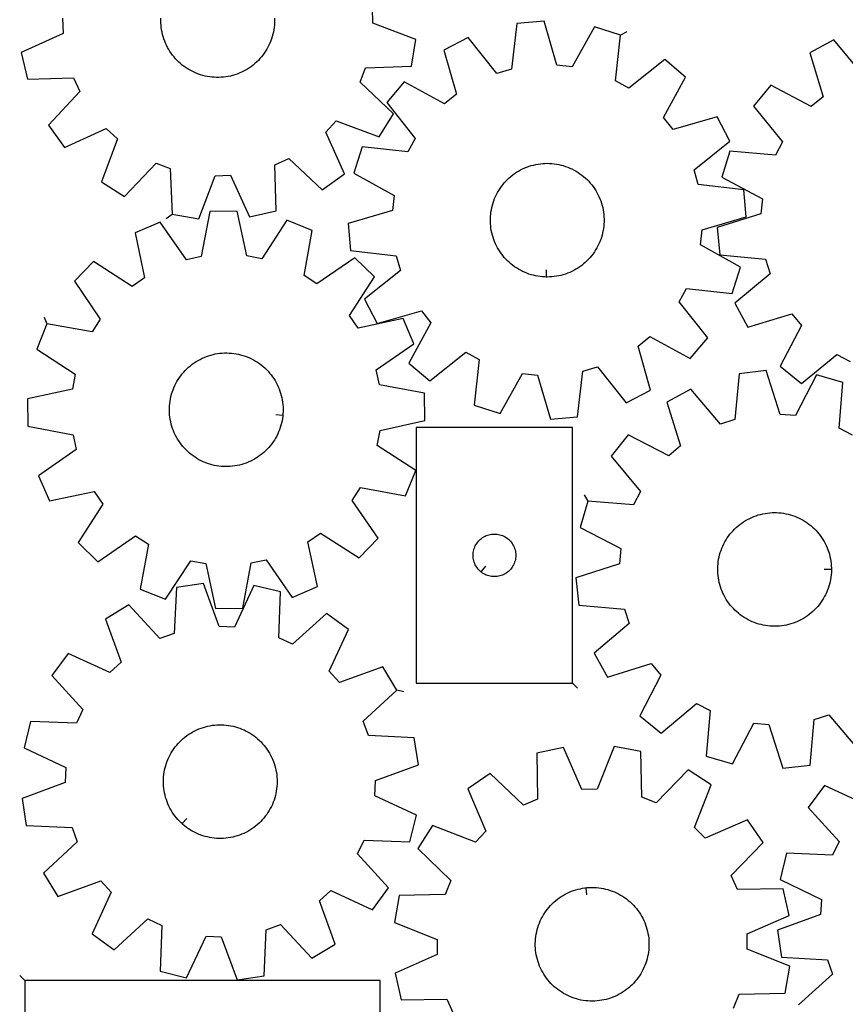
# Model space of a CAD drawing. Header units: millimetres. Extents: x 7 to 1243, y 7 to 1622.
# Tile 2 of 14: x 7 to 355, y 435 to 850. Entities that reach past the tile are written whole.
import ezdxf

# ---------------------------------------------------------------- set-up
doc = ezdxf.new("R2010")
doc.units = ezdxf.units.MM
doc.layers.add('CUT', color=7, linetype='CONTINUOUS', true_color=0x000000)
doc.layers.add('LEADIN', color=1, linetype='CONTINUOUS', true_color=0xff0000)

msp = doc.modelspace()

# ---------------------------------------------------------------- linework, layer by layer
at = {"layer": 'CUT'}
for points in [[(24.811871, 850.999799), (25.025391, 844.573517), (7.40781, 836.507337), (10.032916, 825.273714), (29.40067, 825.850375), (32.057169, 819.994975), (18.86744, 805.80084), (25.591643, 796.42691), (43.264436, 804.371394), (47.959485, 799.978309), (41.205625, 781.817147), (51.005226, 775.730006), (64.292535, 789.832837), (70.311356, 787.570873), (71.021578, 768.207557), (82.404677, 766.333917), (89.28363, 784.448067), (95.709912, 784.661588), (103.776092, 767.044007), (115.009715, 769.669113), (114.433054, 789.036866), (120.288454, 791.693365), (134.482589, 778.503636), (143.856519, 785.22784), (135.912035, 802.900632), (140.30512, 807.595681), (158.466282, 800.841821), (164.553423, 810.641422), (150.450592, 823.928731), (152.712556, 829.947552), (172.075872, 830.657775), (173.949512, 842.040874), (155.835362, 848.919827), (155.621842, 855.346109)], [(114.302951, 850.95556), (114.32361, 849.976649), (114.304324, 848.997709), (114.245125, 848.02037), (114.14611, 847.04626), (114.007445, 846.076999), (113.829361, 845.1142), (113.612154, 844.159466), (113.356185, 843.214387), (113.061881, 842.280535), (112.729731, 841.359464), (112.360289, 840.452707), (111.954169, 839.561774), (111.512046, 838.688148), (111.034658, 837.833282), (110.522798, 836.9986), (109.977319, 836.18549), (109.399128, 835.395306), (108.789188, 834.629364), (108.148513, 833.888937), (107.478171, 833.175259), (106.779277, 832.489517), (106.052994, 831.832853), (105.300531, 831.206359), (104.52314, 830.611078), (103.722116, 830.048002), (102.898791, 829.518067), (102.054536, 829.022155), (101.190756, 828.561091), (100.308889, 828.135644), (99.410402, 827.746521), (98.496791, 827.39437), (97.569577, 827.079777), (96.630302, 826.803265), (95.680531, 826.565295), (94.721844, 826.366263), (93.755836, 826.2065), (92.784116, 826.086272), (91.8083, 826.005779), (90.830013, 825.965156), (89.850884, 825.964469), (88.872541, 826.00372), (87.896614, 826.082844), (86.924726, 826.201708), (85.958495, 826.360115), (84.999529, 826.557802), (84.049425, 826.794439), (83.109763, 827.069633), (82.182109, 827.382925), (81.268005, 827.733794), (80.368973, 828.121656), (79.48651, 828.545866), (78.622084, 829.005717), (77.777134, 829.500444), (76.953066, 830.029223), (76.151253, 830.591176), (75.373028, 831.185365), (74.619686, 831.810802), (73.892483, 832.466447), (73.192627, 833.151208), (72.521284, 833.863945), (71.879572, 834.603472), (71.268557, 835.368558), (70.689258, 836.157929), (70.142639, 836.970273), (69.629608, 837.804237), (69.151021, 838.658432), (68.707674, 839.531437), (68.300304, 840.421799), (67.929589, 841.328037), (67.596148, 842.248641), (67.300534, 843.182079), (67.043239, 844.126799), (66.824693, 845.081227), (66.645258, 846.043774), (66.505234, 847.01284), (66.404852, 847.986811), (66.344282, 848.964065), (66.323622, 849.942977), (66.342908, 850.921917)], [(362.800986, 826.974234), (350.392136, 841.855862), (340.241883, 836.37336), (345.883502, 817.836517), (340.931025, 813.735828), (323.771789, 822.735998), (316.492241, 813.786493), (328.798161, 798.819638), (325.791934, 793.135864), (306.494651, 794.884382), (303.194053, 783.830355), (320.290808, 774.712055), (319.688502, 768.310499), (301.191009, 762.541169), (302.371847, 751.065495), (321.656612, 749.18393), (323.549923, 743.039171), (308.668295, 730.630321), (314.150797, 720.480068), (332.68764, 726.121687), (336.788329, 721.16921), (327.788159, 704.009974), (336.737664, 696.730426), (351.704519, 709.036346), (357.388293, 706.030119)], [(358.387253, 674.877071), (352.678228, 677.835065), (354.26329, 697.14646), (343.181712, 700.353344), (334.208501, 683.179996), (327.802075, 683.728077), (321.87633, 702.176057), (310.411066, 700.898095), (308.692855, 681.59809), (302.564347, 679.652818), (290.029937, 694.428845), (279.926469, 688.860595), (285.724841, 670.372185), (280.807262, 666.22971), (263.572436, 675.084267), (256.368926, 666.073445), (268.801131, 651.211323), (265.843137, 645.502298), (246.531742, 647.08736), (243.324858, 636.005783), (260.498206, 627.032571), (259.950125, 620.626145), (241.502146, 614.7004), (242.780108, 603.235136), (262.080112, 601.516925), (264.025384, 595.388418), (249.249358, 582.854007), (254.817607, 572.750539), (273.306017, 578.548911), (277.448493, 573.631332), (268.593935, 556.396506), (277.604757, 549.192996), (292.466879, 561.625201), (298.175904, 558.667208), (296.590842, 539.355812), (307.67242, 536.148928), (316.645631, 553.322277), (323.052057, 552.774196), (328.977802, 534.326216), (340.443066, 535.604178), (342.161277, 554.904182), (348.289784, 556.849455), (360.824195, 542.073428)], [(308.109009, 433.024674), (310.46662, 439.006677), (329.838796, 439.408177), (331.893634, 450.759966), (313.891429, 457.926767), (313.780364, 464.355636), (331.524274, 472.139984), (329.078555, 483.414022), (309.70407, 483.146137), (307.141238, 489.043135), (320.555532, 503.025235), (313.981595, 512.505151), (296.18442, 504.843364), (291.559988, 509.310726), (298.602462, 527.361931), (288.901129, 533.604494), (275.390722, 519.715242), (269.408719, 522.072853), (269.00722, 541.445029), (257.655431, 543.499867), (250.48863, 525.497662), (244.059761, 525.386597), (236.275413, 543.130507), (225.001375, 540.684788), (225.269259, 521.310303), (219.372262, 518.747471), (205.390161, 532.161765), (195.910245, 525.587828), (203.572032, 507.790653), (199.10467, 503.166222), (181.053466, 510.208695), (174.810902, 500.507362), (188.700155, 486.996956), (186.342543, 481.014953), (166.970367, 480.613453), (164.91553, 469.261664), (182.917734, 462.094863), (183.028799, 455.665994), (165.284889, 447.881646), (167.730609, 436.607608), (187.105093, 436.875493), (189.667925, 430.978495)], [(364.083174, 518.840555), (346.540951, 527.069336), (339.666279, 517.805193), (352.62512, 503.399955), (349.87443, 497.588209), (330.518511, 498.477494), (327.712377, 487.287718), (345.197431, 478.938148), (344.880184, 472.516151), (326.657332, 465.930553), (328.346944, 454.518687), (347.696269, 453.495931), (349.860763, 447.441374), (335.545242, 434.383492)]]:
    msp.add_lwpolyline(points, dxfattribs=at)
for points in [[(260.331692, 843.813146), (249.33792, 847.309208), (239.917937, 830.376803), (233.528066, 831.09251), (228.087593, 849.689382), (216.592788, 848.712187), (214.369609, 829.463814), (208.192249, 827.679743), (196.049193, 842.779034), (185.803333, 837.477352), (191.115418, 818.8434), (186.091016, 814.83116), (169.094046, 824.13414), (161.656972, 815.315104), (173.695603, 800.132424), (170.589078, 794.502842), (151.325829, 796.593215), (147.829768, 785.599443), (164.762173, 776.179461), (164.046466, 769.78959), (145.449593, 764.349117), (146.426788, 752.854311), (165.675162, 750.631133), (167.459232, 744.453773), (152.359941, 732.310716), (157.661623, 722.064857), (176.295575, 727.376941), (180.307815, 722.352539), (171.004835, 705.355569), (179.823872, 697.918495), (195.006552, 709.957126), (200.636134, 706.850601), (198.54576, 687.587352), (209.539532, 684.091291), (218.959515, 701.023696), (225.349386, 700.307989), (230.789858, 681.711116), (242.284664, 682.688311), (244.507842, 701.936685), (250.685203, 703.720756), (262.828259, 688.621465), (273.074119, 693.923146), (267.762034, 712.557099), (272.786436, 716.569338), (289.783406, 707.266359), (297.22048, 716.085395), (285.181849, 731.268075), (288.288374, 736.897657), (307.551623, 734.807283), (311.047684, 745.801055), (294.115279, 755.221038), (294.830986, 761.610909), (313.427859, 767.051382), (312.450664, 778.546188), (293.20229, 780.769366), (291.41822, 786.946726), (306.517511, 799.089783), (301.215829, 809.335642), (282.581877, 804.023557), (278.569637, 809.04796), (287.872616, 826.04493), (279.05358, 833.482004), (263.8709, 821.443372), (258.241318, 824.549897)], [(228.919171, 741.710869), (228.429721, 741.721469), (227.4525, 741.78258), (226.478585, 741.8835), (225.509597, 742.02406), (224.547149, 742.204027), (223.592842, 742.423101), (222.648265, 742.680918), (221.71499, 742.977048), (220.79457, 743.310998), (219.888538, 743.682213), (218.998401, 744.090075), (218.125641, 744.533905), (217.271711, 745.012965), (216.438031, 745.526456), (215.62599, 746.073525), (214.836938, 746.65326), (214.07219, 747.264697), (213.333018, 747.906819), (212.620652, 748.578555), (211.936279, 749.27879), (211.281036, 750.006356), (210.656015, 750.760043), (210.062256, 751.538596), (209.500748, 752.34072), (208.972424, 753.16508), (208.478164, 754.010303), (208.018791, 754.874983), (207.595069, 755.757681), (207.207704, 756.656927), (206.857341, 757.571225), (206.544562, 758.499053), (206.269887, 759.438866), (206.033776, 760.389101), (205.836619, 761.348176), (205.678746, 762.314494), (205.560419, 763.286448), (205.481835, 764.262419), (205.443124, 765.240783), (205.444353, 766.219912), (205.485517, 767.198176), (205.566549, 768.173947), (205.687314, 769.145601), (205.847611, 770.11152), (206.047173, 771.070097), (206.285668, 772.019737), (206.562699, 772.958858), (206.877805, 773.885898), (207.230461, 774.799314), (207.620081, 775.697586), (208.046016, 776.579218), (208.507557, 777.442743), (209.003935, 778.286723), (209.534326, 779.109755), (210.097845, 779.910468), (210.693555, 780.687529), (211.320465, 781.439646), (211.97753, 782.165566), (212.663659, 782.864081), (213.377707, 783.534029), (214.118488, 784.174293), (214.884768, 784.78381), (215.675271, 785.361564), (216.488682, 785.906594), (217.323647, 786.417992), (218.178777, 786.894908), (219.052648, 787.336547), (219.943805, 787.742175), (220.850766, 788.111116), (221.77202, 788.442756), (222.706035, 788.736544), (223.651256, 788.99199), (224.606109, 789.208669), (225.569006, 789.386221), (226.538344, 789.52435), (227.512509, 789.622826), (228.48988, 789.681486), (229.46883, 789.70023), (230.447731, 789.67903), (231.424952, 789.617919), (232.398867, 789.516999), (233.367855, 789.376439), (234.330303, 789.196472), (235.28461, 788.977398), (236.229187, 788.719581), (237.162462, 788.423451), (238.082882, 788.089501), (238.988914, 787.718285), (239.879051, 787.310423), (240.751811, 786.866593), (241.605741, 786.387534), (242.439421, 785.874043), (243.251462, 785.326974), (244.040514, 784.747239), (244.805262, 784.135801), (245.544434, 783.49368), (246.256799, 782.821943), (246.941173, 782.121709), (247.596416, 781.394143), (248.221437, 780.640456), (248.815196, 779.861903), (249.376704, 779.059779), (249.905028, 778.235419), (250.399288, 777.390196), (250.858661, 776.525515), (251.282383, 775.642818), (251.669748, 774.743572), (252.020111, 773.829274), (252.33289, 772.901446), (252.607564, 771.961633), (252.843676, 771.011398), (253.040833, 770.052323), (253.198706, 769.086005), (253.317033, 768.114051), (253.395617, 767.13808), (253.434327, 766.159716), (253.433099, 765.180587), (253.391935, 764.202322), (253.310903, 763.226552), (253.190138, 762.254898), (253.029841, 761.288979), (252.830279, 760.330401), (252.591784, 759.380762), (252.314753, 758.44164), (251.999647, 757.5146), (251.646991, 756.601184), (251.257371, 755.702913), (250.831436, 754.821281), (250.369895, 753.957756), (249.873517, 753.113775), (249.343126, 752.290744), (248.779607, 751.490031), (248.183897, 750.712969), (247.556987, 749.960853), (246.899921, 749.234933), (246.213793, 748.536418), (245.499745, 747.86647), (244.758964, 747.226205), (243.992684, 746.616688), (243.202181, 746.038934), (242.38877, 745.493905), (241.553805, 744.982506), (240.698675, 744.505591), (239.824804, 744.063952), (238.933647, 743.658324), (238.026686, 743.289383), (237.105432, 742.957742), (236.171417, 742.663955), (235.226196, 742.408509), (234.271343, 742.191829), (233.308446, 742.014277), (232.339108, 741.876148), (231.364943, 741.777672), (230.387572, 741.719013), (229.408621, 741.700268)], [(18.184024, 721.969679), (13.92253, 711.249365), (30.149612, 700.660493), (28.985748, 694.336878), (10.051952, 690.219381), (10.217331, 678.684299), (29.261386, 675.111292), (30.606059, 668.823642), (14.68921, 657.773921), (19.256285, 647.180182), (38.218028, 651.166999), (41.866523, 645.872552), (31.389817, 629.572826), (39.663293, 621.533232), (55.655971, 632.472915), (61.052838, 628.977702), (57.611259, 609.909458), (68.331573, 605.647963), (78.920445, 621.875046), (85.24406, 620.711181), (89.361557, 601.777385), (100.896639, 601.942764), (104.469645, 620.98682), (110.757296, 622.331492), (121.807017, 606.414643), (132.400755, 610.981718), (128.413939, 629.943462), (133.708386, 633.591956), (150.008112, 623.115251), (158.047706, 631.388726), (147.108022, 647.381404), (150.603235, 652.778271), (169.67148, 649.336692), (173.932974, 660.057006), (157.705892, 670.645878), (158.869756, 676.969493), (177.803552, 681.08699), (177.638173, 692.622072), (158.594118, 696.195079), (157.249446, 702.482729), (173.166294, 713.53245), (168.599219, 724.126189), (149.637476, 720.139372), (145.988981, 725.433819), (156.465687, 741.733545), (148.192212, 749.773139), (132.199534, 738.833456), (126.802667, 742.328669), (130.244246, 761.396913), (119.523932, 765.658408), (108.935059, 749.431325), (102.611444, 750.59519), (98.493947, 769.528986), (86.958865, 769.363607), (83.385859, 750.319551), (77.098209, 748.974879), (66.048487, 764.891728), (55.454749, 760.324653), (59.441566, 741.36291), (54.147118, 737.714415), (37.847393, 748.19112), (29.807799, 739.917645), (40.747482, 723.924967), (37.252269, 718.5281)], [(117.821005, 683.445743), (117.775967, 682.958254), (117.646198, 681.987762), (117.476952, 681.02337), (117.268511, 680.066684), (117.021221, 679.119297), (116.735494, 678.182785), (116.411807, 677.258706), (116.050697, 676.348599), (115.652765, 675.453979), (115.218674, 674.576334), (114.749147, 673.717125), (114.244964, 672.877783), (113.706965, 672.059705), (113.136046, 671.264251), (112.533157, 670.492746), (111.899301, 669.746475), (111.235532, 669.026678), (110.542957, 668.334555), (109.822728, 667.671257), (109.076042, 667.037888), (108.304144, 666.435502), (107.508318, 665.865102), (106.689888, 665.327638), (105.850217, 664.824004), (104.990703, 664.355037), (104.112775, 663.921519), (103.217895, 663.524172), (102.307552, 663.163656), (101.383262, 662.840571), (100.446564, 662.555456), (99.499015, 662.308785), (98.542194, 662.100968), (97.577692, 661.932352), (96.607115, 661.803217), (95.632079, 661.713777), (94.654206, 661.664183), (93.675124, 661.654515), (92.696462, 661.684791), (91.71985, 661.75496), (90.746912, 661.864906), (89.779269, 662.014444), (88.818531, 662.203327), (87.866296, 662.43124), (86.92415, 662.697804), (85.993661, 663.002574), (85.076377, 663.345044), (84.173826, 663.724644), (83.287509, 664.140742), (82.418902, 664.592645), (81.56945, 665.079601), (80.740567, 665.600801), (79.933633, 666.155375), (79.149991, 666.742401), (78.390944, 667.360903), (77.657758, 668.00985), (76.951651, 668.688163), (76.273799, 669.394712), (75.625331, 670.128322), (75.007325, 670.887772), (74.42081, 671.671797), (73.866763, 672.479093), (73.346105, 673.308316), (72.859703, 674.158086), (72.408367, 675.026988), (71.992848, 675.913576), (71.613837, 676.816375), (71.271966, 677.733882), (70.967803, 678.66457), (70.701855, 679.60689), (70.474563, 680.559273), (70.286308, 681.520135), (70.137401, 682.487876), (70.028091, 683.460885), (69.958559, 684.437542), (69.928922, 685.416224), (69.939228, 686.395299), (69.989461, 687.37314), (70.079537, 688.348117), (70.209306, 689.318609), (70.378552, 690.283001), (70.586994, 691.239687), (70.834283, 692.187074), (71.12001, 693.123586), (71.443697, 694.047665), (71.804808, 694.957772), (72.202739, 695.852392), (72.63683, 696.730037), (73.106358, 697.589246), (73.61054, 698.428588), (74.148539, 699.246666), (74.719458, 700.04212), (75.322347, 700.813625), (75.956204, 701.559896), (76.619972, 702.279693), (77.312547, 702.971816), (78.032777, 703.635114), (78.779462, 704.268483), (79.55136, 704.870869), (80.347186, 705.441269), (81.165616, 705.978733), (82.005287, 706.482368), (82.864802, 706.951334), (83.74273, 707.384852), (84.63761, 707.782199), (85.547952, 708.142715), (86.472242, 708.4658), (87.408941, 708.750915), (88.356489, 708.997586), (89.313311, 709.205403), (90.277812, 709.374019), (91.248389, 709.503154), (92.223425, 709.592594), (93.201298, 709.642189), (94.180381, 709.651856), (95.159042, 709.62158), (96.135654, 709.551411), (97.108592, 709.441465), (98.076235, 709.291927), (99.036973, 709.103044), (99.989208, 708.875131), (100.931354, 708.608567), (101.861843, 708.303797), (102.779127, 707.961327), (103.681678, 707.581727), (104.567995, 707.165629), (105.436603, 706.713726), (106.286055, 706.22677), (107.114937, 705.705571), (107.921871, 705.150996), (108.705514, 704.56397), (109.46456, 703.945468), (110.197746, 703.296521), (110.903853, 702.618208), (111.581705, 701.911659), (112.230173, 701.178049), (112.848179, 700.418599), (113.434694, 699.634574), (113.988741, 698.827278), (114.509399, 697.998055), (114.995801, 697.148285), (115.447137, 696.279383), (115.862656, 695.392795), (116.241667, 694.489996), (116.583538, 693.572489), (116.887701, 692.641801), (117.15365, 691.699481), (117.380941, 690.747098), (117.569197, 689.786236), (117.718103, 688.818495), (117.827414, 687.845486), (117.896945, 686.868829), (117.926582, 685.890147), (117.916276, 684.911072), (117.866043, 683.933232)], [(240.14676, 570.208152), (240.14676, 678.208152), (174.14676, 678.208152), (174.14676, 570.208152)], [(349.421825, 618.360154), (349.424049, 617.870594), (349.388557, 616.892108), (349.313183, 615.915883), (349.198053, 614.943546), (349.043359, 613.976713), (348.849358, 613.016995), (348.616373, 612.065989), (348.344791, 611.125277), (348.035065, 610.196426), (347.687711, 609.280981), (347.303305, 608.380465), (346.882489, 607.496379), (346.425963, 606.630193), (345.934486, 605.783348), (345.408876, 604.957255), (344.850008, 604.153289), (344.258813, 603.372787), (343.636275, 602.617048), (342.983429, 601.887331), (342.301362, 601.18485), (341.591209, 600.510773), (340.854153, 599.866224), (340.09142, 599.252275), (339.30428, 598.669948), (338.494042, 598.120211), (337.662056, 597.603981), (336.809706, 597.122116), (335.93841, 596.675417), (335.049619, 596.26463), (334.144813, 595.890437), (333.225497, 595.553461), (332.293201, 595.254263), (331.349477, 594.993341), (330.395896, 594.771129), (329.434044, 594.587998), (328.465524, 594.444251), (327.491946, 594.340129), (326.514931, 594.275804), (325.536106, 594.251384), (324.557099, 594.266909), (323.579541, 594.322353), (322.605057, 594.417625), (321.63527, 594.552565), (320.671795, 594.726949), (319.716234, 594.940486), (318.770178, 595.192822), (317.835202, 595.483537), (316.912861, 595.812145), (316.004692, 596.178101), (315.112206, 596.580796), (314.236887, 597.019559), (313.380193, 597.493659), (312.543551, 598.002308), (311.728351, 598.54466), (310.935952, 599.119811), (310.167672, 599.726804), (309.424789, 600.364629), (308.708541, 601.032224), (308.020119, 601.728479), (307.36067, 602.452234), (306.731289, 603.202284), (306.133027, 603.977382), (305.566877, 604.776238), (305.033783, 605.59752), (304.534631, 606.439864), (304.070252, 607.301866), (303.64142, 608.182092), (303.248848, 609.079078), (302.89319, 609.991329), (302.575037, 610.917327), (302.294918, 611.855533), (302.053301, 612.804383), (301.850588, 613.762298), (301.687115, 614.727685), (301.563154, 615.698936), (301.478913, 616.674436), (301.434532, 617.652559), (301.430083, 618.631679), (301.465575, 619.610165), (301.540949, 620.586389), (301.656079, 621.558727), (301.810773, 622.525559), (302.004774, 623.485277), (302.237759, 624.436284), (302.509341, 625.376995), (302.819067, 626.305847), (303.166421, 627.221292), (303.550826, 628.121807), (303.971643, 629.005894), (304.428169, 629.87208), (304.919646, 630.718924), (305.445256, 631.545017), (306.004124, 632.348984), (306.595319, 633.129486), (307.217857, 633.885225), (307.870703, 634.614942), (308.55277, 635.317423), (309.262923, 635.991499), (309.999979, 636.636048), (310.762712, 637.249997), (311.549852, 637.832325), (312.36009, 638.382061), (313.192076, 638.898292), (314.044426, 639.380157), (314.915722, 639.826855), (315.804513, 640.237643), (316.709319, 640.611836), (317.628635, 640.948812), (318.560931, 641.24801), (319.504655, 641.508932), (320.458236, 641.731143), (321.420088, 641.914275), (322.388608, 642.058021), (323.362186, 642.162144), (324.339201, 642.226468), (325.318026, 642.250889), (326.297032, 642.235364), (327.274591, 642.179919), (328.249075, 642.084648), (329.218862, 641.949708), (330.182337, 641.775324), (331.137898, 641.561786), (332.083954, 641.30945), (333.01893, 641.018736), (333.941271, 640.690127), (334.84944, 640.324171), (335.741926, 639.921477), (336.617245, 639.482714), (337.473938, 639.008614), (338.310581, 638.499964), (339.125781, 637.957613), (339.91818, 637.382462), (340.68646, 636.775469), (341.429343, 636.137644), (342.145591, 635.470048), (342.834013, 634.773794), (343.493462, 634.050039), (344.122842, 633.299988), (344.721105, 632.52489), (345.287255, 631.726035), (345.820349, 630.904752), (346.319501, 630.062409), (346.78388, 629.200406), (347.212712, 628.32018), (347.605284, 627.423195), (347.960942, 626.510944), (348.279095, 625.584945), (348.559214, 624.64674), (348.800831, 623.69789), (349.003544, 622.739974), (349.167017, 621.774587), (349.290978, 620.803336), (349.375219, 619.827837), (349.4196, 618.849714)], [(201.440277, 617.254783), (201.212647, 617.441594), (200.782799, 617.844191), (200.380201, 618.27404), (200.00658, 618.729299), (199.663533, 619.20802), (199.352531, 619.708152), (199.074905, 620.227554), (198.831844, 620.764001), (198.624389, 621.315197), (198.453427, 621.878781), (198.319692, 622.452339), (198.223756, 623.033416), (198.166029, 623.619524), (198.14676, 624.208152), (198.166029, 624.79678), (198.223756, 625.382888), (198.319692, 625.963965), (198.453427, 626.537524), (198.624389, 627.101107), (198.831844, 627.652303), (199.074905, 628.18875), (199.352531, 628.708152), (199.663533, 629.208284), (200.00658, 629.687005), (200.380201, 630.142264), (200.782799, 630.572113), (201.212647, 630.97471), (201.667907, 631.348332), (202.146628, 631.691379), (202.64676, 632.002381), (203.166161, 632.280007), (203.702609, 632.523068), (204.253804, 632.730523), (204.817388, 632.901485), (205.390947, 633.03522), (205.972024, 633.131156), (206.558132, 633.188882), (207.14676, 633.208152), (207.735388, 633.188882), (208.321495, 633.131156), (208.902573, 633.03522), (209.476131, 632.901485), (210.039715, 632.730523), (210.590911, 632.523068), (211.127358, 632.280007), (211.64676, 632.002381), (212.146892, 631.691379), (212.625613, 631.348332), (213.080872, 630.97471), (213.510721, 630.572113), (213.913318, 630.142264), (214.28694, 629.687005), (214.629986, 629.208284), (214.940988, 628.708152), (215.218614, 628.18875), (215.461675, 627.652303), (215.669131, 627.101107), (215.840092, 626.537524), (215.973827, 625.963965), (216.069763, 625.382888), (216.12749, 624.79678), (216.14676, 624.208152), (216.12749, 623.619524), (216.069763, 623.033416), (215.973827, 622.452339), (215.840092, 621.878781), (215.669131, 621.315197), (215.461675, 620.764001), (215.218614, 620.227554), (214.940988, 619.708152), (214.629986, 619.20802), (214.28694, 618.729299), (213.913318, 618.27404), (213.510721, 617.844191), (213.080872, 617.441594), (212.625613, 617.067972), (212.146892, 616.724926), (211.64676, 616.413924), (211.127358, 616.136297), (210.590911, 615.893236), (210.039715, 615.685781), (209.476131, 615.51482), (208.902573, 615.381085), (208.321495, 615.285148), (207.735388, 615.227422), (207.14676, 615.208152), (206.558132, 615.227422), (205.972024, 615.285148), (205.390947, 615.381085), (204.817388, 615.51482), (204.253804, 615.685781), (203.702609, 615.893236), (203.166161, 616.136297), (202.64676, 616.413924), (202.146628, 616.724926), (201.667907, 617.067972)], [(165.990428, 567.301224), (159.995451, 577.157477), (141.771753, 570.574219), (137.422889, 575.310258), (145.532749, 592.907774), (136.222287, 599.719585), (121.90509, 586.663541), (116.074859, 589.374832), (116.833115, 608.736326), (105.624603, 611.466659), (97.393569, 593.925493), (90.969572, 594.199267), (84.260786, 612.377127), (72.860618, 610.610314), (71.968848, 591.25451), (65.92908, 589.049086), (52.774604, 603.275898), (42.918352, 597.28092), (49.50161, 579.057223), (44.765571, 574.708358), (27.168055, 582.818218), (20.356244, 573.507756), (33.412288, 559.190559), (30.700997, 553.360329), (11.339502, 554.118585), (8.609169, 542.910072), (26.150335, 534.679039), (25.876562, 528.255042), (7.698702, 521.546256), (9.465514, 510.146087), (28.821319, 509.254317), (31.026743, 503.21455), (16.799931, 490.060074), (22.794909, 480.203821), (41.018606, 486.787079), (45.36747, 482.05104), (37.25761, 464.453524), (46.568072, 457.641713), (60.885269, 470.697757), (66.7155, 467.986466), (65.957244, 448.624972), (77.165756, 445.894639), (85.39679, 463.435805), (91.820787, 463.162031), (98.529573, 444.984171), (109.929741, 446.750984), (110.821511, 466.106788), (116.861279, 468.312212), (130.015755, 454.0854), (139.872007, 460.080378), (133.288749, 478.304075), (138.024788, 482.65294), (155.622305, 474.54308), (162.434116, 483.853541), (149.378072, 498.170739), (152.089362, 504.000969), (171.450857, 503.242713), (174.18119, 514.451226), (156.640024, 522.682259), (156.913797, 529.106256), (175.091658, 535.815042), (173.324845, 547.215211), (153.96904, 548.106981), (151.763617, 554.146748)], [(75.249291, 510.930421), (74.887137, 511.259842), (74.190305, 511.947679), (73.522109, 512.663367), (72.88366, 513.405713), (72.276023, 514.173484), (71.700207, 514.9654), (71.157171, 515.780144), (70.64782, 516.61636), (70.173001, 517.472655), (69.733504, 518.347605), (69.33006, 519.239753), (68.963342, 520.147615), (68.633959, 521.069679), (68.342461, 522.004411), (68.089331, 522.950255), (67.874991, 523.905636), (67.699799, 524.868965), (67.564045, 525.838638), (67.467956, 526.813042), (67.411691, 527.790554), (67.395344, 528.769547), (67.418943, 529.748392), (67.482448, 530.725461), (67.585753, 531.699125), (67.728686, 532.667766), (67.911011, 533.629771), (68.132422, 534.583538), (68.392552, 535.527481), (68.690967, 536.460028), (69.027171, 537.379626), (69.400605, 538.284747), (69.810646, 539.173882), (70.256613, 540.045552), (70.737763, 540.898306), (71.253295, 541.730725), (71.802351, 542.541424), (72.384018, 543.329053), (72.997327, 544.092301), (73.641257, 544.829898), (74.314737, 545.540616), (75.016645, 546.223272), (75.745814, 546.87673), (76.50103, 547.499903), (77.281036, 548.091753), (78.084533, 548.651295), (78.910185, 549.177598), (79.756616, 549.669785), (80.622419, 550.127039), (81.506152, 550.548597), (82.406344, 550.933758), (83.321498, 551.28188), (84.250089, 551.592386), (85.190572, 551.864757), (86.141383, 552.09854), (87.100938, 552.293347), (88.06764, 552.448852), (89.039881, 552.564798), (90.016041, 552.640991), (90.994498, 552.677304), (91.973621, 552.673677), (92.951781, 552.630116), (93.92735, 552.546694), (94.898705, 552.423549), (95.864229, 552.260886), (96.822314, 552.058977), (97.771367, 551.818156), (98.709807, 551.538825), (99.636072, 551.221449), (100.548622, 550.866557), (101.445936, 550.474738), (102.326522, 550.046644), (103.188913, 549.58299), (104.031676, 549.084545), (104.853406, 548.55214), (105.652736, 547.986661), (106.428335, 547.389049), (107.178914, 546.760299), (107.903222, 546.101456), (108.600054, 545.413619), (109.26825, 544.697931), (109.906699, 543.955584), (110.514337, 543.187814), (111.090152, 542.395898), (111.633188, 541.581154), (112.142539, 540.744938), (112.617358, 539.888643), (113.056855, 539.013693), (113.460299, 538.121545), (113.827017, 537.213683), (114.1564, 536.291619), (114.447898, 535.356887), (114.701028, 534.411043), (114.915368, 533.455662), (115.09056, 532.492333), (115.226314, 531.52266), (115.322403, 530.548256), (115.378668, 529.570744), (115.395015, 528.591751), (115.371416, 527.612906), (115.307911, 526.635837), (115.204606, 525.662173), (115.061673, 524.693532), (114.879348, 523.731527), (114.657937, 522.77776), (114.397807, 521.833817), (114.099392, 520.90127), (113.763188, 519.981672), (113.389754, 519.076551), (112.979713, 518.187416), (112.533746, 517.315746), (112.052596, 516.462992), (111.537064, 515.630573), (110.988008, 514.819874), (110.406341, 514.032245), (109.793032, 513.268997), (109.149102, 512.5314), (108.475622, 511.820682), (107.773714, 511.138026), (107.044545, 510.484568), (106.289329, 509.861395), (105.509323, 509.269545), (104.705826, 508.710003), (103.880174, 508.1837), (103.033743, 507.691513), (102.16794, 507.234259), (101.284207, 506.812701), (100.384015, 506.42754), (99.468861, 506.079418), (98.54027, 505.768912), (97.599787, 505.496541), (96.648976, 505.262758), (95.689421, 505.067951), (94.722719, 504.912446), (93.750478, 504.7965), (92.774318, 504.720307), (91.795862, 504.683994), (90.816738, 504.687621), (89.838578, 504.731182), (88.863009, 504.814604), (87.891654, 504.937749), (86.92613, 505.100412), (85.968045, 505.302321), (85.018992, 505.543142), (84.080552, 505.822473), (83.154287, 506.139849), (82.241737, 506.494741), (81.344423, 506.88656), (80.463837, 507.314654), (79.601446, 507.778308), (78.758683, 508.276753), (77.936954, 508.809158), (77.137623, 509.374637), (76.362024, 509.972249), (75.611445, 510.600999)], [(245.838159, 483.868179), (246.324916, 483.920541), (247.301891, 483.98547), (248.280701, 484.010495), (249.259717, 483.995576), (250.23731, 483.940736), (251.211852, 483.846067), (252.181722, 483.711726), (253.145305, 483.537938), (254.100998, 483.324992), (255.04721, 483.073241), (255.982366, 482.783105), (256.904909, 482.455067), (257.813304, 482.089672), (258.70604, 481.68753), (259.581629, 481.249308), (260.438616, 480.775738), (261.275573, 480.267606), (262.091108, 479.725759), (262.883862, 479.151098), (263.652518, 478.54458), (264.395794, 477.907214), (265.112455, 477.240062), (265.801308, 476.544233), (266.461205, 475.820886), (267.091049, 475.071225), (267.689791, 474.296497), (268.256434, 473.497992), (268.790036, 472.677039), (269.289709, 471.835004), (269.75462, 470.973289), (270.183997, 470.093329), (270.577123, 469.196586), (270.933346, 468.284555), (271.252072, 467.358753), (271.53277, 466.420722), (271.774974, 465.472021), (271.97828, 464.514231), (272.14235, 463.548946), (272.26691, 462.577771), (272.351755, 461.602324), (272.396741, 460.624229), (272.401795, 459.645112), (272.366908, 458.666604), (272.292138, 457.690333), (272.17761, 456.717924), (272.023514, 455.750997), (271.830106, 454.791159), (271.597709, 453.840008), (271.326709, 452.899129), (271.017558, 451.970086), (270.670769, 451.054426), (270.286921, 450.153674), (269.866651, 449.269327), (269.410661, 448.402859), (268.919707, 447.55571), (268.394608, 446.729293), (267.836238, 445.924981), (267.245526, 445.144113), (266.623455, 444.38799), (265.97106, 443.657869), (265.289428, 442.954966), (264.579692, 442.280451), (263.843035, 441.635446), (263.080681, 441.021026), (262.293901, 440.438212), (261.484004, 439.887974), (260.652337, 439.371229), (259.800285, 438.888837), (258.929266, 438.4416), (258.040729, 438.030263), (257.136154, 437.65551), (256.217047, 437.317966), (255.284936, 437.018192), (254.341373, 436.756686), (253.38793, 436.533885), (252.426192, 436.350159), (251.45776, 436.205813), (250.484247, 436.101089), (249.507273, 436.03616), (248.528463, 436.011135), (247.549447, 436.026054), (246.571854, 436.080894), (245.597311, 436.175563), (244.627441, 436.309903), (243.663858, 436.483691), (242.708165, 436.696638), (241.761953, 436.948389), (240.826798, 437.238525), (239.904254, 437.566563), (238.995859, 437.931958), (238.103124, 438.3341), (237.227534, 438.772321), (236.370547, 439.245892), (235.53359, 439.754024), (234.718056, 440.295871), (233.925301, 440.870532), (233.156645, 441.47705), (232.413369, 442.114415), (231.696708, 442.781568), (231.007855, 443.477397), (230.347958, 444.200744), (229.718115, 444.950405), (229.119373, 445.725133), (228.552729, 446.523638), (228.019127, 447.344591), (227.519454, 448.186625), (227.054543, 449.04834), (226.625167, 449.928301), (226.23204, 450.825043), (225.875817, 451.737074), (225.557092, 452.662876), (225.276393, 453.600908), (225.03419, 454.549608), (224.830884, 455.507399), (224.666814, 456.472684), (224.542253, 457.443859), (224.457409, 458.419305), (224.412422, 459.397401), (224.407368, 460.376518), (224.442255, 461.355026), (224.517025, 462.331297), (224.631553, 463.303705), (224.78565, 464.270633), (224.979057, 465.230471), (225.211454, 466.181621), (225.482454, 467.122501), (225.791606, 468.051544), (226.138394, 468.967203), (226.522242, 469.867956), (226.942512, 470.752303), (227.398503, 471.618771), (227.889456, 472.465919), (228.414555, 473.292337), (228.972925, 474.096649), (229.563637, 474.877517), (230.185709, 475.63364), (230.838103, 476.363761), (231.519736, 477.066664), (232.229471, 477.741179), (232.966129, 478.386183), (233.728482, 479.000604), (234.515262, 479.583418), (235.325159, 480.133656), (236.156826, 480.6504), (237.008878, 481.132793), (237.879898, 481.58003), (238.768434, 481.991367), (239.673009, 482.366119), (240.592117, 482.703664), (241.524227, 483.003438), (242.46779, 483.264944), (243.421233, 483.487745), (244.382971, 483.671471), (245.351403, 483.815816)], [(8.83808, 444.774054), (8.83808, 264.774054), (53.83808, 264.774054), (53.83808, 384.774054), (158.83808, 384.774054), (158.83808, 444.774054)]]:
    msp.add_lwpolyline(points, close=True, dxfattribs=at)
at = {"layer": 'LEADIN'}
for p, q in [((262.996122, 845.191846), (260.331692, 843.813146)), ((68.583893, 766.458932), (71.021578, 768.207557)), ((228.984129, 744.710165), (228.919171, 741.710869)), ((16.996359, 724.724575), (18.184024, 721.969679)), ((114.833727, 683.72173), (117.821005, 683.445743)), ((245.083722, 649.714762), (246.531742, 647.08736)), ((203.343457, 619.573814), (201.440277, 617.254783)), ((346.421856, 618.346524), (349.421825, 618.360154)), ((242.26808, 568.086832), (240.14676, 570.208152)), ((168.905196, 566.591203), (165.990428, 567.301224)), ((77.267947, 513.149661), (75.249291, 510.930421)), ((246.159029, 480.885387), (245.838159, 483.868179)), ((6.71676, 446.895374), (8.83808, 444.774054))]:
    msp.add_line(p, q, dxfattribs=at)

doc.saveas('drawing.dxf')
